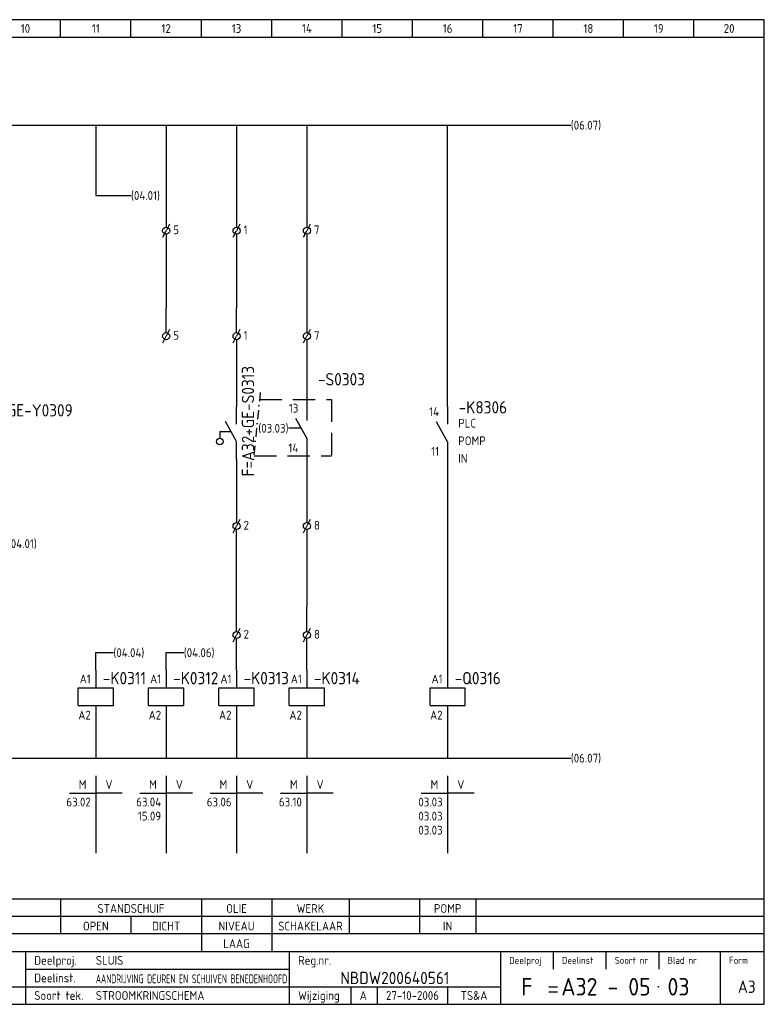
# Model space of a CAD drawing. Extents: x 10 to 410, y 10 to 290.
# Tile 2 of 2: x 198 to 410, y 10 to 290. Entities that reach past the tile are written whole.
import ezdxf
from ezdxf.enums import TextEntityAlignment as Align

# ---------------------------------------------------------------- set-up
doc = ezdxf.new("R2010")
doc.units = 0
doc.header["$MEASUREMENT"] = 0
doc.linetypes.add('DASHDOT', pattern=[1, 0.5, -0.25, 0, -0.25])
doc.linetypes.add('HIDDEN', pattern=[9.525, 6.35, -3.175])
for name, color, linetype in [('0-25', 7, 'CONTINUOUS'), ('0-35', 2, 'CONTINUOUS'), ('0-50', 3, 'CONTINUOUS'), ('B-25', 7, 'CONTINUOUS'), ('B-35', 2, 'CONTINUOUS'), ('S-25', 7, 'CONTINUOUS')]:
    doc.layers.add(name, color=color, linetype=linetype)
doc.styles.add('ISO', font='iso.shx')
doc.styles.get("Standard").update_dxf_attribs({"font": 'iso.shx'})

# ---------------------------------------------------------------- blocks, each defined once
blk = doc.blocks.new('0033')
at = {"layer": 'S-25'}
for p in [(-0.94, -1.88), (0.94, 1.88)]:
    blk.add_line(p, (0, 0), dxfattribs=at)
blk.add_circle((0, 0), 1, dxfattribs=at)
at = {"layer": 'B-25'}
blk.add_attdef('KT', text='', height=2.5, dxfattribs=at).set_placement((-2, -1), align=Align.RIGHT)
blk.add_attdef('KN1', (2, -1.01), '', height=2.5, dxfattribs=at)
blk = doc.blocks.new('0059')
at = {"layer": 'S-25'}
for p, q in [((0, 0), (0, -5)), ((-5, -5), (5, -5)), ((-5, -10), (-5, -5)), ((5, -10), (5, -5)), ((-5, -10), (5, -10)), ((0, -10), (0, -15))]:
    blk.add_line(p, q, dxfattribs=at)
at = {"layer": 'B-25'}
for tag, p in [('KN1', (-1.43, -3.73)), ('KN2', (-1.43, -14.01))]:
    blk.add_attdef(tag, text='', height=2.5, dxfattribs=at).set_placement(p, align=Align.RIGHT)
at = {"layer": 'B-35'}
blk.add_attdef('KT', (7.14, -8.99), '', height=3.5, dxfattribs=at)
blk = doc.blocks.new('0039')
at = {"layer": 'S-25'}
for p, q in [((0, -5), (0, 0)), ((-0.04, -9.93), (-3.17, -4.3)), ((-4.76, -7.12), (-4.76, -9)), ((-4.76, -7.12), (-1.6, -7.12)), ((0, -15), (0, -10))]:
    blk.add_line(p, q, dxfattribs=at)
blk.add_circle((-4.76, -9.94), 0.938, dxfattribs=at)
at = {"layer": 'B-25'}
for tag, p in [('KN1', (-2.43, -2.73)), ('KN2', (-2.43, -14.01))]:
    blk.add_attdef(tag, text='', height=2.5, dxfattribs=at).set_placement(p, align=Align.RIGHT)
blk.add_attdef('OM1', (8, -13.01), '', height=2.5, dxfattribs=at)
at = {"layer": 'B-35'}
blk.add_attdef('KT', (8.14, -8.99), '', height=3.5, dxfattribs=at)
blk = doc.blocks.new('RME5')
at = {"layer": 'S-25'}
for p, q in [((140, 255), (140, 250)), ((140, 245), (136.88, 250.62)), ((140, 245), (140, 240))]:
    blk.add_line(p, q, dxfattribs=at)
at = {"layer": 'B-25'}
for tag, p in [('KN1', (137.57, 252.27)), ('KN2', (137.57, 240.99))]:
    blk.add_attdef(tag, text='', height=2.5, dxfattribs=at).set_placement(p, align=Align.RIGHT)
for p in [(143, 248.99), (143, 244), (143, 239)]:
    blk.add_attdef('OM1', p, '', height=2.5, dxfattribs=at)
at = {"layer": 'B-35'}
blk.add_attdef('KT', (143.14, 253.01), '', height=3.5, dxfattribs=at)
blk = doc.blocks.new('0060')
at = {"layer": 'S-25'}
for p, q in [((0, 0), (0, -22)), ((-7.5, -5), (0, -5)), ((7.5, -5), (0, -5))]:
    blk.add_line(p, q, dxfattribs=at)
at = {"layer": 'B-25', "style": 'ISO'}
blk.add_text('M', height=2.5, dxfattribs=at).set_placement((-3.75, -2.5), align=Align.MIDDLE_CENTER)
blk.add_text('V', height=2.5, dxfattribs=at).set_placement((3.75, -2.5), align=Align.MIDDLE)
at = {"layer": 'B-25'}
for tag, p in [('M1', (-1.43, -8.73)), ('M2', (-1.43, -12.73)), ('M3', (-1.43, -16.73)), ('M4', (-1.43, -20.73))]:
    blk.add_attdef(tag, text='', height=2.5, dxfattribs=at).set_placement(p, align=Align.RIGHT)
for tag, p in [('V1', (1.57, -8.73)), ('V2', (1.57, -12.73)), ('V3', (1.57, -16.73)), ('V4', (1.57, -20.73))]:
    blk.add_attdef(tag, p, '', height=2.5, dxfattribs=at)
blk = doc.blocks.new('KADERA3')
at = {"layer": '0-25'}
for p, q in [((210, 285), (210, 290)), ((230, 285), (230, 290)), ((250, 285), (250, 290)), ((270, 285), (270, 290)), ((290, 285), (290, 290)), ((310, 285), (310, 290)), ((330, 285), (330, 290)), ((350, 285), (350, 290)), ((370, 285), (370, 290)), ((390, 285), (390, 290)), ((10, 285), (410, 285)), ((410, 35), (10, 35)), ((410, 30), (10, 30)), ((350, 25), (350, 20)), ((365, 25), (365, 20)), ((380, 25), (380, 20)), ((200, 20), (275, 20)), ((150, 15), (335, 15)), ((292.5, 15), (292.5, 10)), ((300, 15), (300, 10)), ((320, 15), (320, 10))]:
    blk.add_line(p, q, dxfattribs=at)
at = {"layer": '0-35'}
for p, q in [((200, 25), (200, 10)), ((275, 25), (275, 10)), ((335, 25), (335, 10)), ((397.5, 25), (397.5, 10))]:
    blk.add_line(p, q, dxfattribs=at)
at = {"layer": '0-50'}
for p, q in [((10, 25), (410, 25)), ((348.75, 15), (351.25, 15)), ((348.75, 13.5), (351.25, 13.5))]:
    blk.add_line(p, q, dxfattribs=at)
blk.add_lwpolyline([(10, 10), (410, 10), (410, 290), (10, 290)], close=True, dxfattribs=at)
at = {"layer": '0-50', "const_width": 0.25}
blk.add_lwpolyline([(379.75, 15, 1), (380, 15, 1)], format="xyb", close=True, dxfattribs=at)
at = {"layer": '0-25', "style": 'ISO'}
for s, height, p in [('Deelproj.', 2.5, (202.5, 22.5)), ('Reg.nr.', 2.5, (277.5, 22.5)), ('Deelproj', 2, (337.5, 22.5)), ('Deelinst', 2, (352.5, 22.5)), ('Soort nr', 2, (367.5, 22.5)), ('Blad nr', 2, (382.5, 22.5)), ('Form', 2, (400, 22.5)), ('Deelinst.', 2.5, (202.5, 17.5)), ('Soort tek.', 2.5, (202.5, 12.5)), ('Wijziging', 2.5, (277.5, 12.5))]:
    blk.add_text(s, height=height, dxfattribs=at).set_placement(p, align=Align.MIDDLE_LEFT)
for tag, p in [('STR1', (20, 287.5)), ('STR2', (40, 287.5)), ('STR3', (60, 287.5)), ('STR4', (80, 287.5)), ('STR5', (100, 287.5)), ('STR6', (120, 287.5)), ('STR7', (140, 287.5)), ('STR8', (160, 287.5)), ('STR9', (180, 287.5)), ('STR10', (200, 287.5)), ('STR11', (220, 287.5)), ('STR12', (240, 287.5)), ('STR13', (260, 287.5)), ('STR14', (280, 287.5)), ('STR15', (300, 287.5)), ('STR16', (320, 287.5)), ('STR17', (340, 287.5)), ('STR18', (360, 287.5)), ('STR19', (380, 287.5)), ('STR20', (400, 287.5)), ('W', (180, 12.5)), ('Z', (310, 12.5)), ('Y', (327.5, 12.5))]:
    blk.add_attdef(tag, text='', height=2.5, dxfattribs=at).set_placement(p, align=Align.MIDDLE)
for tag, p in [('N', (220, 22.5)), ('B', (92.5, 17.5)), ('P', (220, 17.5)), ('C', (92.5, 12.5)), ('U', (220, 12.5)), ('REV', (295, 12.5))]:
    blk.add_attdef(tag, text='', height=2.5, dxfattribs=at).set_placement(p, align=Align.MIDDLE_LEFT)
at = {"layer": '0-35', "style": 'ISO'}
blk.add_attdef('RNR', text='', height=3.5, dxfattribs=at).set_placement((305, 17.5), align=Align.MIDDLE)
for tag, p in [('X', (178.5, 17.5)), ('FORM', (402.5, 15))]:
    blk.add_attdef(tag, text='', height=3.5, dxfattribs=at).set_placement(p, align=Align.MIDDLE_LEFT)
at = {"layer": '0-50', "style": 'ISO'}
for tag, p in [('M', (342.5, 15)), ('O', (365, 15))]:
    blk.add_attdef(tag, text='', height=5, dxfattribs=at).set_placement(p, align=Align.MIDDLE)
blk.add_attdef('Q', text='', height=5, dxfattribs=at).set_placement((382.5, 15), align=Align.MIDDLE_LEFT)

msp = doc.modelspace()

# ---------------------------------------------------------------- linework, layer by layer
at = {"layer": '0-25'}
msp.add_line((10, 40), (410, 40), dxfattribs=at)
at = {"layer": 'S-25'}
for p, q in [((125, 260), (355, 260)), ((220, 260), (220, 240)), ((240, 260), (240, 231)), ((260, 260), (260, 231)), ((280, 260), (280, 231)), ((320, 180), (320, 260)), ((220, 240), (230, 240)), ((240, 229), (240, 208)), ((260, 229), (260, 208)), ((280, 229), (280, 201)), ((240, 201), (240, 208)), ((260, 201), (260, 208)), ((260, 199), (260, 180)), ((280, 199), (280, 181)), ((278.44, 173.81), (274.77, 173.81)), ((280, 166), (280, 147)), ((260, 165), (260, 147)), ((320, 165), (320, 105)), ((260, 123), (260, 145)), ((280, 145), (280, 123)), ((260, 116), (260, 123)), ((280, 116), (280, 123)), ((260, 105), (260, 114)), ((280, 105), (280, 114)), ((220, 105), (220, 110)), ((220, 110), (225, 110)), ((240, 105), (240, 110)), ((240, 110), (245, 110)), ((220, 90), (220, 80)), ((240, 90), (240, 80)), ((260, 90), (260, 80)), ((280, 90), (280, 80)), ((320, 90), (320, 80)), ((125, 80), (355, 80)), ((210, 40), (210, 30)), ((250, 40), (250, 25)), ((270, 40), (270, 25)), ((292, 40), (292, 30)), ((312, 40), (312, 30)), ((328, 40), (328, 30)), ((230, 35), (230, 30))]:
    msp.add_line(p, q, dxfattribs=at)
at = {"layer": 'S-25', "linetype": 'DASHDOT', "ltscale": 5}
msp.add_line((266.76, 184), (264.69, 164), dxfattribs=at)
at = {"layer": 'S-25', "linetype": 'HIDDEN'}
for points in [[(266.48, 182), (287, 182)], [(287, 182), (287, 166)], [(264.97, 166), (287, 166)]]:
    msp.add_lwpolyline(points, dxfattribs=at)

# ---------------------------------------------------------------- block references
at = {"layer": 'S-25'}
ref = msp.add_blockref('KADERA3', (0, 0), dxfattribs=at)
ref.add_attrib('N', 'SLUIS', dxfattribs={"layer": '0-25', "height": 2.5, "style": 'ISO'}).set_placement((220, 22.5), align=Align.MIDDLE_LEFT)
ref.add_attrib('U', 'STROOMKRINGSCHEMA', dxfattribs={"layer": '0-25', "height": 2.5, "style": 'ISO'}).set_placement((220, 12.5), align=Align.MIDDLE_LEFT)
ref.add_attrib('M', 'F', dxfattribs={"layer": '0-50', "height": 5, "style": 'ISO'}).set_placement((342.5, 15), align=Align.MIDDLE)
ref.add_attrib('O', 'A32 - 05', dxfattribs={"layer": '0-50', "height": 5, "style": 'ISO'}).set_placement((365, 15), align=Align.MIDDLE)
ref.add_attrib('Q', '03', dxfattribs={"layer": '0-50', "height": 5, "style": 'ISO'}).set_placement((382.5, 15), align=Align.MIDDLE_LEFT)
ref.add_attrib('RNR', 'NBDW200640561', dxfattribs={"layer": '0-35', "height": 3.5, "style": 'ISO'}).set_placement((305, 17.5), align=Align.MIDDLE)
ref.add_attrib('FORM', 'A3', dxfattribs={"layer": '0-35', "height": 3.5, "style": 'ISO'}).set_placement((402.5, 15), align=Align.MIDDLE_LEFT)
ref.add_attrib('REV', 'A', dxfattribs={"layer": '0-25', "height": 2.5, "style": 'ISO'}).set_placement((295, 12.5), align=Align.MIDDLE_LEFT)
ref.add_attrib('Z', '27-10-2006', dxfattribs={"layer": '0-25', "height": 2.5, "style": 'ISO'}).set_placement((310, 12.5), align=Align.MIDDLE)
ref.add_attrib('Y', 'TS&A', dxfattribs={"layer": '0-25', "height": 2.5, "style": 'ISO'}).set_placement((327.5, 12.5), align=Align.MIDDLE)
ref.add_attrib('STR10', '10', dxfattribs={"layer": '0-25', "height": 2.5, "style": 'ISO'}).set_placement((200, 287.5), align=Align.MIDDLE)
ref.add_attrib('STR11', '11', dxfattribs={"layer": '0-25', "height": 2.5, "style": 'ISO'}).set_placement((220, 287.5), align=Align.MIDDLE)
ref.add_attrib('STR12', '12', dxfattribs={"layer": '0-25', "height": 2.5, "style": 'ISO'}).set_placement((240, 287.5), align=Align.MIDDLE)
ref.add_attrib('STR13', '13', dxfattribs={"layer": '0-25', "height": 2.5, "style": 'ISO'}).set_placement((260, 287.5), align=Align.MIDDLE)
ref.add_attrib('STR14', '14', dxfattribs={"layer": '0-25', "height": 2.5, "style": 'ISO'}).set_placement((280, 287.5), align=Align.MIDDLE)
ref.add_attrib('STR15', '15', dxfattribs={"layer": '0-25', "height": 2.5, "style": 'ISO'}).set_placement((300, 287.5), align=Align.MIDDLE)
ref.add_attrib('STR16', '16', dxfattribs={"layer": '0-25', "height": 2.5, "style": 'ISO'}).set_placement((320, 287.5), align=Align.MIDDLE)
ref.add_attrib('STR17', '17', dxfattribs={"layer": '0-25', "height": 2.5, "style": 'ISO'}).set_placement((340, 287.5), align=Align.MIDDLE)
ref.add_attrib('STR18', '18', dxfattribs={"layer": '0-25', "height": 2.5, "style": 'ISO'}).set_placement((360, 287.5), align=Align.MIDDLE)
ref.add_attrib('STR19', '19', dxfattribs={"layer": '0-25', "height": 2.5, "style": 'ISO'}).set_placement((380, 287.5), align=Align.MIDDLE)
ref.add_attrib('STR20', '20', dxfattribs={"layer": '0-25', "height": 2.5, "style": 'ISO'}).set_placement((400, 287.5), align=Align.MIDDLE)
for name, p, values in [('0033', (240, 230), {'KN1': '5'}), ('0033', (260, 230), {'KN1': '1'}), ('0033', (280, 230), {'KN1': '7'}), ('0033', (240, 200), {'KN1': '5'}), ('0033', (260, 200), {'KN1': '1'}), ('0033', (280, 200), {'KN1': '7'}), ('0033', (260, 146), {'KN1': '2'}), ('0033', (280, 146), {'KN1': '8'}), ('0033', (260, 115), {'KN1': '2'}), ('0033', (280, 115), {'KN1': '8'}), ('0060', (220, 75), {'M1': '63.02'}), ('0060', (240, 75), {'M1': '63.04', 'M2': '15.09'}), ('0060', (260, 75), {'M1': '63.06'}), ('0060', (280, 75), {'M1': '63.10'}), ('0060', (320, 75), {'M1': '03.03', 'M2': '03.03', 'M3': '03.03'})]:
    msp.add_blockref(name, p, dxfattribs=at).add_auto_attribs(values)
ref = msp.add_blockref('0039', (260, 180), dxfattribs=at)
ref.add_attrib('KT', 'F=A32+GE-S0313', (265, 160.11), dxfattribs={"layer": 'B-35', "height": 3.5, "rotation": 90})
ref = msp.add_blockref('RME5', (140, -74), dxfattribs=at)
ref.add_attrib('KT', '-S0303', (283.14, 186), dxfattribs={"layer": 'B-35', "height": 3.5})
ref.add_attrib('KN2', '14', dxfattribs={"layer": 'B-25', "height": 2.5}).set_placement((277.57, 166.99), align=Align.RIGHT)
ref.add_attrib('KN1', '13', dxfattribs={"layer": 'B-25', "height": 2.5}).set_placement((277.57, 178.27), align=Align.RIGHT)
ref = msp.add_blockref('0059', (180, 175), dxfattribs=at)
ref.add_attrib('KT', 'F=A32+GE-Y0309', (181, 177.16), dxfattribs={"layer": 'B-35', "height": 3.5})
ref = msp.add_blockref('RME5', (180, -75), dxfattribs=at)
ref.add_attrib('OM1', 'PLC', (323, 173.99), dxfattribs={"layer": 'B-25', "height": 2.5})
ref.add_attrib('OM1', 'IN', (323, 164), dxfattribs={"layer": 'B-25', "height": 2.5})
ref.add_attrib('OM1', 'POMP', (323, 169), dxfattribs={"layer": 'B-25', "height": 2.5})
ref.add_attrib('KT', '-K8306', (323.14, 178.01), dxfattribs={"layer": 'B-35', "height": 3.5})
ref.add_attrib('KN2', '11', dxfattribs={"layer": 'B-25', "height": 2.5}).set_placement((317.57, 165.99), align=Align.RIGHT)
ref.add_attrib('KN1', '14', dxfattribs={"layer": 'B-25', "height": 2.5}).set_placement((317.57, 177.27), align=Align.RIGHT)
ref = msp.add_blockref('0059', (220, 105), dxfattribs=at)
ref.add_attrib('KT', '-K0311', (222, 101), dxfattribs={"layer": 'B-35', "height": 3.5})
ref.add_attrib('KN1', 'A1', dxfattribs={"layer": 'B-25', "height": 2.5}).set_placement((218.57, 101.27), align=Align.RIGHT)
ref.add_attrib('KN2', 'A2', dxfattribs={"layer": 'B-25', "height": 2.5}).set_placement((218.57, 90.99), align=Align.RIGHT)
ref = msp.add_blockref('0059', (240, 105), dxfattribs=at)
ref.add_attrib('KT', '-K0312', (242, 101), dxfattribs={"layer": 'B-35', "height": 3.5})
ref.add_attrib('KN1', 'A1', dxfattribs={"layer": 'B-25', "height": 2.5}).set_placement((238.57, 101.27), align=Align.RIGHT)
ref.add_attrib('KN2', 'A2', dxfattribs={"layer": 'B-25', "height": 2.5}).set_placement((238.57, 90.99), align=Align.RIGHT)
ref = msp.add_blockref('0059', (260, 105), dxfattribs=at)
ref.add_attrib('KT', '-K0313', (262, 101), dxfattribs={"layer": 'B-35', "height": 3.5})
ref.add_attrib('KN1', 'A1', dxfattribs={"layer": 'B-25', "height": 2.5}).set_placement((258.57, 101.27), align=Align.RIGHT)
ref.add_attrib('KN2', 'A2', dxfattribs={"layer": 'B-25', "height": 2.5}).set_placement((258.57, 90.99), align=Align.RIGHT)
ref = msp.add_blockref('0059', (280, 105), dxfattribs=at)
ref.add_attrib('KT', '-K0314', (282, 101), dxfattribs={"layer": 'B-35', "height": 3.5})
ref.add_attrib('KN1', 'A1', dxfattribs={"layer": 'B-25', "height": 2.5}).set_placement((278.57, 101.27), align=Align.RIGHT)
ref.add_attrib('KN2', 'A2', dxfattribs={"layer": 'B-25', "height": 2.5}).set_placement((278.57, 90.99), align=Align.RIGHT)
ref = msp.add_blockref('0059', (320, 105), dxfattribs=at)
ref.add_attrib('KT', '-Q0316', (322, 101), dxfattribs={"layer": 'B-35', "height": 3.5})
ref.add_attrib('KN1', 'A1', dxfattribs={"layer": 'B-25', "height": 2.5}).set_placement((318.57, 101.27), align=Align.RIGHT)
ref.add_attrib('KN2', 'A2', dxfattribs={"layer": 'B-25', "height": 2.5}).set_placement((318.57, 90.99), align=Align.RIGHT)

# ---------------------------------------------------------------- texts
at = {"layer": 'B-25', "style": 'ISO'}
for s, p in [('(06.07)', (355, 260)), ('(04.01)', (230, 240)), ('(04.01)', (195, 140.98)), ('(04.04)', (225, 110)), ('(04.06)', (245, 110)), ('(06.07)', (355, 80))]:
    msp.add_text(s, height=2.5, dxfattribs=at).set_placement(p, align=Align.MIDDLE_LEFT)
msp.add_text('(03.03)', height=2.5, dxfattribs=at).set_placement((274.77, 173.81), align=Align.MIDDLE_RIGHT)
for s, p in [('STANDSCHUIF', (230, 36)), ('OLIE', (260, 36)), ('WERK', (281, 36)), ('POMP', (320, 36)), ('OPEN', (220, 31)), ('DICHT', (240, 31)), ('NIVEAU', (260, 31)), ('SCHAKELAAR', (281, 31)), ('IN', (320, 31)), ('LAAG', (260, 26))]:
    msp.add_text(s, height=2.5, dxfattribs=at).set_placement(p, align=Align.CENTER)
at = {"layer": 'B-25', "style": 'ISO', "width": 0.767412}
msp.add_text('AANDRIJVING DEUREN EN SCHUIVEN BENEDENHOOFD', height=2.5, dxfattribs=at).set_placement((220, 16), (274.4, 16), align=Align.FIT)

doc.saveas('drawing.dxf')
